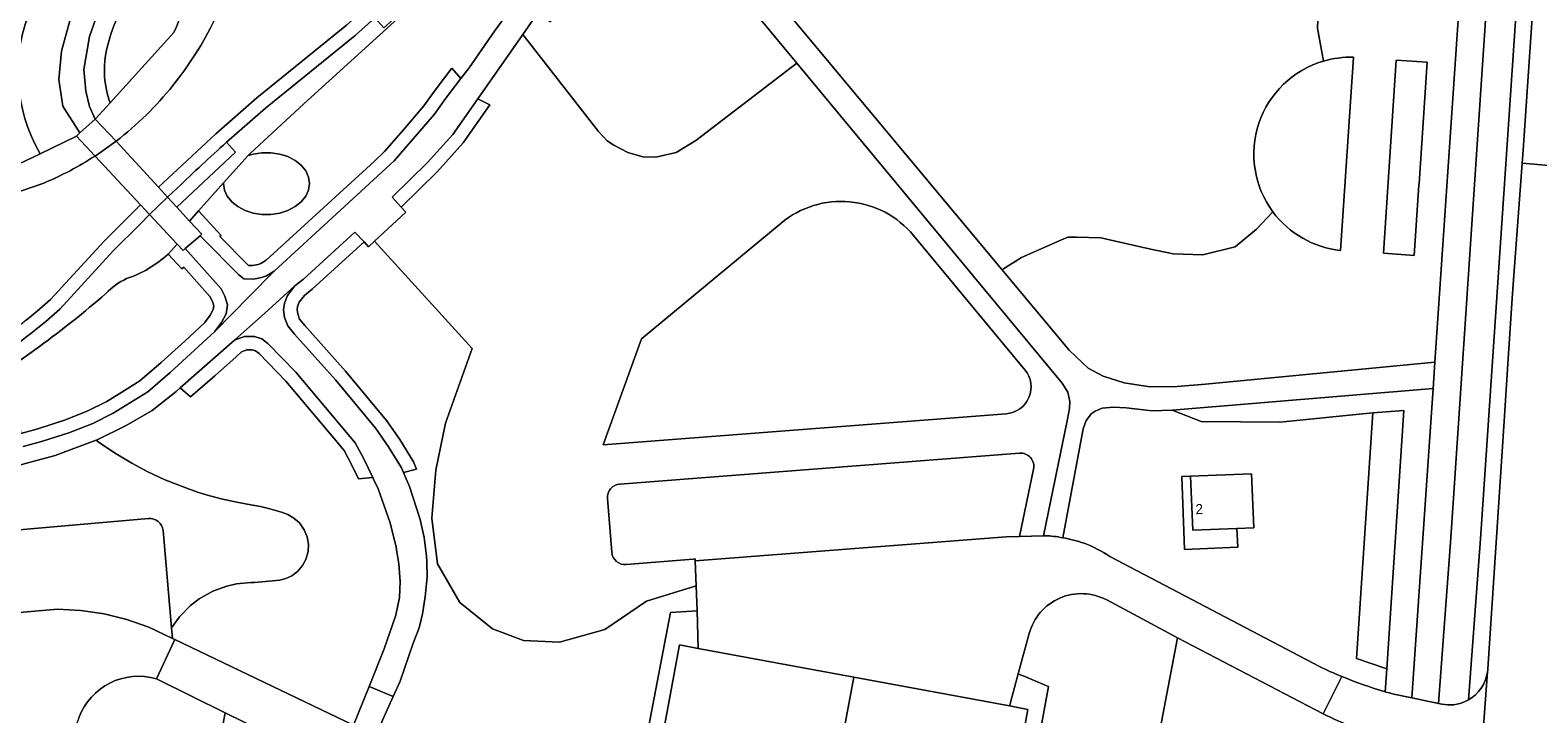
# Model space of a CAD drawing. Header units: metres. Extents: x 151448 to 154749, y 463108 to 465296.
# Tile 107 of 256: x 152862 to 152975, y 463931 to 463982. Entities that reach past the tile are written whole.
import ezdxf
from ezdxf.enums import TextEntityAlignment as Align

# ---------------------------------------------------------------- set-up
doc = ezdxf.new("R2010")
doc.units = ezdxf.units.M
for name, color, linetype, lineweight in [('B-PV-GR-BEPLANTING_CULTUUR_BOSPLANTSOEN-GV', 253, 'Continuous', 9), ('B-PV-GR-GROENVOORZIENING-GV', 253, 'Continuous', 9), ('B-PV-GR-HAAG-GV', 253, 'Continuous', 9), ('B-PV-GW-TALUD_KRUIN-G', 253, 'Continuous', 9), ('B-PV-KW-KUNSTWERK_DEK-GV', 253, 'Continuous', 9), ('B-PV-OG-BEBOUWING-GV', 1, 'Continuous', 9), ('B-PV-OG-BEBOUWING-T18', 2, 'Continuous', 9), ('B-PV-OG-TERREIN_BEGROEID-GV', 253, 'Continuous', 9), ('B-PV-OG-TERREIN_OEVER-GV', 253, 'Continuous', 9), ('B-PV-OG-WATER_MEER-GV', 253, 'Continuous', 9), ('B-PV-VH-GESLOTENVERHARDING_ASFALT-GV', 253, 'Continuous', 9), ('B-PV-VH-GESLOTENVERHARDING_BETON-GV', 253, 'Continuous', 9), ('B-PV-VH-HALFVERHARDING_GRIND-GV', 253, 'Continuous', 9), ('B-PV-VH-OPENVERHARDING_BETONELEMENT-GV', 253, 'Continuous', 9), ('B-PV-VH-OPENVERHARDING_BETONSTRAATSTEEN-GV', 253, 'Continuous', 9), ('B-PV-VH-OPENVERHARDING_STRAATBAKSTEEN-GV', 253, 'Continuous', 9), ('B-PV-VH-OPENVERHARDING_TEGEL-GV', 253, 'Continuous', 9)]:
    doc.layers.add(name, color=color, linetype=linetype, lineweight=lineweight)
doc.styles.add('Drong', font='txt', dxfattribs={"height": 1.8})

msp = doc.modelspace()

# ---------------------------------------------------------------- linework, layer by layer
at = {"layer": 'B-PV-GR-BEPLANTING_CULTUUR_BOSPLANTSOEN-GV'}
for points in [[(152862.968, 463972.305, -0.2427505), (152862.342, 463983.271)], [(152936.963, 463948.809, 0.4991738), (152935.907, 463950.009)], [(152906.137, 463947.706, 0.4147494), (152905.217, 463946.627)], [(152872.115, 463944.237, 0.4136193), (152871.031, 463945.145)], [(152905.546, 463942.621, 0.4142454), (152906.625, 463941.706)], [(152939.139, 463943.703, -0.047361), (152940.725, 463943.29)], [(152940.725, 463943.29, -0.0611971), (152942.635, 463942.318)], [(152958.272, 463934.123, 0.0262925), (152959.935, 463933.377)], [(152959.935, 463933.377, 0.0298889), (152963.168, 463932.235)]]:
    msp.add_lwpolyline(points, format="xyb", dxfattribs=at)
at = {"layer": 'B-PV-GR-BEPLANTING_CULTUUR_BOSPLANTSOEN-GV', "flags": 128}
for points in [[(152861.352, 463971.516), (152862.968, 463972.305)], [(152963.168, 463932.235), (152963.281, 463933.937), (152961.02, 463934.702), (152962.242, 463953), (152955.304, 463952.324), (152949.445, 463952.365), (152947.296, 463953.202), (152945.787, 463953.167), (152943.874, 463953.379), (152942.883, 463953.428), (152942.063, 463953.348), (152941.555, 463953.134), (152941.254, 463952.921), (152941.068, 463952.668), (152940.894, 463952.431), (152940.659, 463951.827), (152939.139, 463943.703)], [(152935.907, 463950.009), (152906.137, 463947.706)], [(152906.625, 463941.706), (152911.608, 463942.116), (152911.758, 463942.128), (152911.763, 463941.977), (152934.934, 463943.766), (152935.928, 463943.796), (152936.963, 463948.809)], [(152905.217, 463946.627), (152905.546, 463942.621)], [(152871.031, 463945.145), (152838.157, 463942.263)], [(152840.817, 463936.323), (152864.258, 463938.378), (152866, 463938.296), (152867.727, 463938.046), (152869.421, 463937.63), (152871.067, 463937.053), (152872.818, 463936.213), (152872.75, 463936.995), (152872.115, 463944.237)], [(152942.635, 463942.318), (152947.243, 463939.903), (152958.272, 463934.123)]]:
    msp.add_lwpolyline(points, dxfattribs=at)
msp.add_lwpolyline([(152952.117, 463944.398), (152952.174, 463942.992), (152948.216, 463942.833), (152947.997, 463948.259), (152948.664, 463948.286), (152953.205, 463948.469), (152953.367, 463944.449)], close=True, dxfattribs=at)
at = {"layer": 'B-PV-GR-GROENVOORZIENING-GV', "flags": 128}
for points in [[(152963.988, 463979.273), (152963.032, 463964.885), (152965.327, 463964.733), (152965.674, 463969.962), (152965.683, 463970.09), (152966.283, 463979.121)], [(152962.242, 463953), (152961.02, 463934.702), (152963.281, 463933.937), (152964.559, 463953.179)]]:
    msp.add_lwpolyline(points, close=True, dxfattribs=at)
at = {"layer": 'B-PV-GR-HAAG-GV', "flags": 128}
for points in [[(152965.674, 463969.962), (152965.683, 463970.09), (152966.283, 463979.121), (152963.988, 463979.273), (152963.032, 463964.885), (152965.327, 463964.733)], [(152962.242, 463953), (152961.02, 463934.702), (152963.281, 463933.937), (152964.559, 463953.179)]]:
    msp.add_lwpolyline(points, close=True, dxfattribs=at)
at = {"layer": 'B-PV-GW-TALUD_KRUIN-G'}
msp.add_lwpolyline([(152874.875, 463987.539, -0.0615365), (152872.917, 463981.332)], format="xyb", dxfattribs=at)
at = {"layer": 'B-PV-GW-TALUD_KRUIN-G', "flags": 128}
msp.add_lwpolyline([(152872.917, 463981.332), (152868.175, 463976.097), (152867.092, 463974.901), (152867.061, 463974.874)], dxfattribs=at)
at = {"layer": 'B-PV-KW-KUNSTWERK_DEK-GV', "flags": 128}
msp.add_lwpolyline([(152874.875, 463966.195), (152874.996, 463966.299), (152874.087, 463967.288), (152873.131, 463968.329), (152872.454, 463969.066), (152871.778, 463969.802), (152868.62, 463973.238), (152867.061, 463974.874), (152865.923, 463973.855), (152865.656, 463973.617), (152867.046, 463972.128), (152870.431, 463968.5), (152871.114, 463967.769), (152873.16, 463965.577), (152873.6, 463965.105), (152873.763, 463965.244)], close=True, dxfattribs=at)
at = {"layer": 'B-PV-OG-BEBOUWING-GV', "flags": 128}
for points in [[(152948.664, 463948.286), (152948.826, 463944.265), (152952.117, 463944.398), (152953.367, 463944.449), (152953.205, 463948.469)], [(152921.301, 463921.115), (152923.562, 463933.328), (152911.99, 463935.469), (152910.581, 463935.73), (152908.33, 463923.517), (152913.662, 463922.53), (152913.439, 463921.327), (152916.741, 463920.716), (152916.964, 463921.918)], [(152923.562, 463933.328), (152921.301, 463921.115), (152925.647, 463920.311), (152925.425, 463919.108), (152928.707, 463918.501), (152928.929, 463919.703), (152934.282, 463918.712), (152936.542, 463930.925), (152935.176, 463931.178)]]:
    msp.add_lwpolyline(points, close=True, dxfattribs=at)
at = {"layer": 'B-PV-OG-TERREIN_BEGROEID-GV', "flags": 128}
for points in [[(152954.79, 463967.981), (152953.56, 463966.684), (152951.988, 463965.356), (152949.584, 463964.771), (152947.363, 463964.845), (152945.563, 463965.23), (152941.98, 463966.027), (152940.174, 463966.078), (152939.528, 463966.097), (152939.055, 463965.89), (152936.061, 463964.581), (152934.714, 463963.731), (152934.601, 463963.68), (152939.614, 463957.665), (152941.022, 463956.345), (152942.137, 463955.742), (152943.704, 463955.251), (152945.622, 463954.939), (152947.671, 463954.969), (152949.771, 463955.151), (152966.867, 463956.772), (152969.379, 463993.945), (152971.078, 464019.952)], [(152975.186, 464018.564), (152973.624, 463993.577), (152970.249, 463943.615), (152969.362, 463931.629)], [(152970.805, 463933.947), (152972.03, 463952.392), (152972.319, 463957.019), (152972.642, 463961.896), (152973.358, 463971.604), (152973.429, 463972.559), (152975.292, 464000), (152975.441, 464002.243), (152976.058, 464008.466), (152976.983, 464016.824)], [(152865.656, 463973.617), (152865.923, 463973.855), (152864.659, 463975.843), (152864.346, 463977.821), (152864.547, 463979.935), (152865.186, 463982.297), (152867.374, 463987.531), (152867.382, 463987.554), (152865.139, 463987.37), (152865.224, 463987.572), (152869.141, 463999.689), (152870.476, 464004.576), (152870.877, 464006.258), (152871.393, 464008.93), (152872.099, 464015.687)], [(152875.868, 464015.545), (152875.556, 464011.312), (152875.172, 464008.178), (152874.044, 464002.772), (152873.765, 464001.675), (152873.338, 464000), (152872.831, 463998.064), (152871.81, 463994.852), (152870.617, 463991.667), (152869.503, 463988.426), (152867.219, 463982.728), (152866.624, 463981.026), (152866.21, 463978.584), (152866.349, 463976.969), (152866.625, 463975.809), (152867.061, 463974.874), (152867.092, 463974.901), (152868.175, 463976.097)], [(152957.248, 464009.634), (152957.549, 464012.307), (152962.935, 464011.699), (152961.193, 463985.472), (152956.275, 463985.799), (152958.184, 463983.369), (152958.11, 463981.662), (152958.552, 463979.195)], [(152913.345, 463989.182), (152934.601, 463963.68)], [(152958.552, 463979.195), (152958.11, 463981.662), (152958.184, 463983.369), (152956.275, 463985.799)], [(152889.871, 463982.609), (152882.601, 463976.014), (152878.601, 463972.311), (152878.465, 463972.161), (152878.83, 463972.279), (152879.484, 463972.379), (152880.154, 463972.379), (152880.808, 463972.279), (152881.419, 463972.082), (152881.961, 463971.798), (152882.409, 463971.439), (152882.743, 463971.02), (152882.95, 463970.561), (152883.02, 463970.08), (152882.95, 463969.599), (152882.743, 463969.14), (152882.409, 463968.721), (152881.961, 463968.362), (152881.419, 463968.078), (152880.808, 463967.881), (152880.154, 463967.781), (152879.484, 463967.781), (152878.83, 463967.881), (152878.219, 463968.078), (152877.677, 463968.362), (152877.229, 463968.721), (152876.895, 463969.14), (152876.688, 463969.599), (152876.618, 463970.08), (152876.626, 463970.136), (152874.756, 463968.038), (152876.432, 463966.214), (152876.339, 463966.134), (152878.401, 463964.041), (152878.484, 463963.981), (152878.769, 463963.969), (152879.189, 463964.05), (152879.39, 463964.12), (152879.788, 463964.364), (152880.652, 463965.132), (152887.833, 463971.73), (152888.613, 463972.471), (152890.032, 463974.075), (152891.538, 463975.857), (152892.38, 463977.036), (152893.633, 463978.66), (152894.308, 463977.895), (152894.919, 463978.685), (152896.807, 463981.426), (152897.817, 463982.811)], [(152872.917, 463981.332), (152868.175, 463976.097), (152867.092, 463974.901), (152867.061, 463974.874), (152868.62, 463973.238)], [(152868.175, 463976.097), (152872.917, 463981.332)], [(152939.485, 463952.529), (152939.567, 463952.927), (152939.649, 463953.324), (152939.656, 463953.856), (152939.522, 463954.534), (152939.102, 463955.205), (152919.332, 463979.041), (152911.809, 463973.285), (152910.344, 463972.395), (152908.834, 463972.049), (152907.847, 463972.078), (152906.726, 463972.392), (152905.69, 463972.934), (152905.194, 463973.273), (152904.541, 463973.964), (152898.916, 463981.183), (152895.557, 463976.387), (152896.456, 463975.929), (152894.483, 463973.112), (152892.524, 463970.958), (152889.86, 463968.328), (152890.205, 463967.959), (152887.874, 463965.785), (152895.153, 463957.797), (152893.149, 463952.242), (152892.425, 463948.729), (152892.139, 463945.152), (152892.561, 463941.758), (152894.221, 463938.878), (152896.661, 463936.921), (152898.954, 463936.059), (152901.645, 463935.92), (152905.03, 463936.884), (152908.119, 463938.974), (152911.828, 463940.125), (152911.763, 463941.977), (152911.758, 463942.128), (152911.608, 463942.116), (152906.625, 463941.706)], [(152960.795, 463979.485), (152959.839, 463965.098)], [(152959.839, 463965.098), (152960.795, 463979.485)], [(152862.968, 463972.305), (152865.656, 463973.617)], [(152873.178, 463969.756), (152872.454, 463969.066), (152873.131, 463968.329), (152877.518, 463972.422), (152876.839, 463973.15)], [(152934.601, 463963.68), (152934.714, 463963.731), (152936.061, 463964.581), (152939.055, 463965.89), (152939.528, 463966.097), (152940.174, 463966.078), (152941.98, 463966.027), (152945.563, 463965.23), (152947.363, 463964.845), (152949.584, 463964.771), (152951.988, 463965.356), (152953.56, 463966.684), (152954.79, 463967.981)], [(152934.932, 463952.942), (152904.889, 463950.618), (152907.759, 463958.511), (152918.161, 463967.138)], [(152918.161, 463967.138), (152907.759, 463958.511), (152904.889, 463950.618), (152934.932, 463952.942)], [(152928.018, 463966.219), (152936.317, 463956.213)], [(152936.317, 463956.213), (152928.018, 463966.219)], [(152861.686, 463950.489), (152863.063, 463950.86), (152865.105, 463951.528), (152866.872, 463952.204), (152868.405, 463952.989), (152870.988, 463954.571), (152872.636, 463955.998), (152875.962, 463959.054), (152876.466, 463959.743), (152876.813, 463960.386), (152876.922, 463961.053), (152876.714, 463961.693), (152876.436, 463962.239), (152873.763, 463965.244), (152873.6, 463965.105), (152873.16, 463965.577), (152872.492, 463964.826), (152873.521, 463963.724), (152873.667, 463963.848), (152875.603, 463961.671), (152875.787, 463961.309), (152875.896, 463960.975), (152875.853, 463960.713), (152875.618, 463960.278), (152875.21, 463959.72), (152873.747, 463958.353), (152871.973, 463956.747), (152870.395, 463955.38), (152869.241, 463954.67), (152867.916, 463953.862), (152866.464, 463953.119), (152864.771, 463952.471), (152862.777, 463951.819), (152861.512, 463951.478)], [(152907.164, 463923.734), (152909.923, 463938.149), (152911.893, 463938.253), (152911.828, 463940.125), (152908.119, 463938.974), (152905.03, 463936.884), (152901.645, 463935.92), (152898.954, 463936.059), (152896.661, 463936.921), (152894.221, 463938.878), (152892.561, 463941.758), (152892.139, 463945.152), (152892.425, 463948.729), (152893.149, 463952.242), (152895.153, 463957.797), (152887.874, 463965.785), (152887.426, 463965.367), (152887.085, 463965.733), (152883.219, 463962.211), (152882.656, 463961.751), (152882.264, 463961.257), (152882.139, 463960.924), (152882.098, 463960.671), (152882.145, 463960.369), (152882.29, 463959.987), (152882.674, 463959.508), (152885.706, 463956.106), (152888.766, 463952.442), (152889.753, 463951.019), (152890.771, 463949.359), (152891, 463948.819), (152890.016, 463948.575), (152890.147, 463948.264), (152890.465, 463947.51), (152891.267, 463945.066), (152891.57, 463943.717), (152891.738, 463942.33), (152891.754, 463941.9), (152891.794, 463940.794), (152891.649, 463939.309), (152891.444, 463938.034), (152891.202, 463936.996), (152890.734, 463935.856), (152889.781, 463933.02), (152889.268, 463931.879), (152887.95, 463928.947)], [(152862.915, 463957.951), (152861.942, 463957.261), (152860.656, 463956.349), (152861.512, 463951.478), (152862.777, 463951.819), (152864.771, 463952.471), (152866.464, 463953.119), (152867.916, 463953.862), (152869.241, 463954.67), (152870.395, 463955.38), (152871.973, 463956.747), (152873.747, 463958.353), (152875.21, 463959.72), (152875.618, 463960.278), (152875.853, 463960.713), (152875.896, 463960.975), (152875.787, 463961.309), (152875.603, 463961.671), (152873.667, 463963.848), (152873.521, 463963.724), (152872.492, 463964.826)], [(152965.152, 463931.78), (152966.741, 463954.81), (152947.296, 463953.202), (152949.445, 463952.365), (152955.304, 463952.324), (152962.242, 463953), (152964.559, 463953.179), (152963.281, 463933.937), (152963.168, 463932.235)], [(152936.963, 463948.809), (152935.928, 463943.796), (152937.692, 463943.848), (152939.485, 463952.529)], [(152872.75, 463936.995), (152873.341, 463937.825), (152874.167, 463938.667), (152874.8, 463939.151), (152875.829, 463939.732), (152876.866, 463940.111), (152877.576, 463940.27), (152878.651, 463940.369), (152878.935, 463940.383), (152880.804, 463940.537), (152881.271, 463940.664), (152881.709, 463940.878), (152882.132, 463941.202), (152882.497, 463941.63), (152882.742, 463942.084), (152882.912, 463942.693), (152882.937, 463943.22), (152882.848, 463943.762), (152882.635, 463944.294), (152882.268, 463944.813), (152881.86, 463945.175), (152881.418, 463945.429), (152880.948, 463945.602), (152880.07, 463945.865), (152879.361, 463946.035), (152878.39, 463946.207), (152877.474, 463946.378), (152876.441, 463946.611), (152875.418, 463946.886), (152874.692, 463947.108), (152873.6, 463947.485), (152872.19, 463948.054), (152870.984, 463948.619), (152869.792, 463949.253), (152868.504, 463950.03), (152867.437, 463950.754), (152867.142, 463950.967), (152864.067, 463949.833), (152860.564, 463948.886)], [(152906.137, 463947.706), (152935.907, 463950.009)], [(152905.546, 463942.621), (152905.217, 463946.627)], [(152838.157, 463942.263), (152871.031, 463945.145)], [(152872.115, 463944.237), (152872.75, 463936.995)], [(152947.679, 463936.241), (152942.413, 463939.073)], [(152936.639, 463936.577), (152935.928, 463933.953), (152935.824, 463933.57), (152935.977, 463933.506), (152936.102, 463933.453), (152936.142, 463933.436), (152937.831, 463932.725), (152938.088, 463932.617), (152934.708, 463914.223), (152935.359, 463914.086), (152939.239, 463913.389)], [(152958.543, 463930.594), (152947.679, 463936.241), (152946.304, 463928.968), (152946.681, 463928.795), (152947.123, 463928.511), (152947.905, 463927.652), (152948.352, 463926.614), (152948.499, 463925.432), (152948.465, 463924.848), (152948.399, 463924.561)], [(152948.399, 463924.561), (152948.465, 463924.848), (152948.499, 463925.432), (152948.352, 463926.614), (152947.905, 463927.652), (152947.123, 463928.511), (152946.681, 463928.795), (152946.304, 463928.968), (152947.679, 463936.241)], [(152970.781, 463933.71), (152970.783, 463933.727)], [(152865.842, 463930.286), (152864.843, 463927.539), (152866.954, 463926.65), (152863.513, 463908.345), (152867.728, 463907.591), (152870.004, 463909.758), (152873.114, 463911.55), (152873.265, 463912.346), (152874.313, 463913.284), (152875.337, 463914.478), (152876.169, 463915.752), (152876.565, 463916.526), (152877.113, 463918.056), (152877.309, 463919.266), (152877.275, 463920.262), (152877.056, 463921.141), (152876.566, 463922.04), (152875.944, 463922.668), (152875.295, 463923.054), (152876.737, 463930.661), (152871.73, 463933.16), (152871.629, 463933.191)], [(152963.796, 463932.063), (152965.152, 463931.78)], [(152881.633, 463919.54), (152882.847, 463922.296), (152884.791, 463926.712), (152876.737, 463930.661), (152875.295, 463923.054), (152875.944, 463922.668), (152876.566, 463922.04), (152877.056, 463921.141), (152877.275, 463920.262), (152877.309, 463919.266), (152877.113, 463918.056), (152876.565, 463916.526), (152876.169, 463915.752), (152875.337, 463914.478), (152874.313, 463913.284), (152873.265, 463912.346), (152873.114, 463911.55), (152877.515, 463914.204)]]:
    msp.add_lwpolyline(points, dxfattribs=at)
for points in [[(152909.693, 463989.851), (152909.227, 463988.862), (152908.665, 463988.647), (152908.148, 463988.284), (152904.739, 463985.538), (152902.72, 463983.811), (152900.929, 463982.095), (152900.45, 463983.023), (152899.708, 463982.313), (152898.916, 463981.183), (152904.541, 463973.964), (152905.194, 463973.273), (152905.69, 463972.934), (152906.726, 463972.392), (152907.847, 463972.078), (152908.834, 463972.049), (152910.344, 463972.395), (152911.809, 463973.285), (152919.332, 463979.041), (152911.326, 463988.694), (152910.777, 463989.295), (152910.248, 463989.651)], [(152894.308, 463977.895), (152893.633, 463978.66), (152892.38, 463977.036), (152891.538, 463975.857), (152890.032, 463974.075), (152888.613, 463972.471), (152887.833, 463971.73), (152880.652, 463965.132), (152879.788, 463964.364), (152879.39, 463964.12), (152879.189, 463964.05), (152878.769, 463963.969), (152878.484, 463963.981), (152878.401, 463964.041), (152876.339, 463966.134), (152876.432, 463966.214), (152874.756, 463968.038), (152874.087, 463967.288), (152874.996, 463966.299), (152874.875, 463966.195), (152875.027, 463966.041), (152877.747, 463963.28), (152878.141, 463962.994), (152878.844, 463962.965), (152879.449, 463963.082), (152879.82, 463963.211), (152880.386, 463963.557), (152889.333, 463971.776), (152892.328, 463975.242), (152893.183, 463976.439)], [(152965.674, 463969.962), (152965.327, 463964.733), (152963.032, 463964.885), (152963.988, 463979.273), (152966.283, 463979.121), (152965.683, 463970.09)], [(152895.557, 463976.387), (152893.701, 463973.738), (152891.802, 463971.651), (152889.178, 463969.06), (152889.86, 463968.328), (152892.524, 463970.958), (152894.483, 463973.112), (152896.456, 463975.929)], [(152878.465, 463972.161), (152876.626, 463970.136), (152876.618, 463970.08), (152876.688, 463969.599), (152876.895, 463969.14), (152877.229, 463968.721), (152877.677, 463968.362), (152878.219, 463968.078), (152878.83, 463967.881), (152879.484, 463967.781), (152880.154, 463967.781), (152880.808, 463967.881), (152881.419, 463968.078), (152881.961, 463968.362), (152882.409, 463968.721), (152882.743, 463969.14), (152882.95, 463969.599), (152883.02, 463970.08), (152882.95, 463970.561), (152882.743, 463971.02), (152882.409, 463971.439), (152881.961, 463971.798), (152881.419, 463972.082), (152880.808, 463972.279), (152880.154, 463972.379), (152879.484, 463972.379), (152878.83, 463972.279)], [(152890.016, 463948.575), (152891, 463948.819), (152890.771, 463949.359), (152889.753, 463951.019), (152888.766, 463952.442), (152885.706, 463956.106), (152882.674, 463959.508), (152882.29, 463959.987), (152882.145, 463960.369), (152882.098, 463960.671), (152882.139, 463960.924), (152882.264, 463961.257), (152882.656, 463961.751), (152883.219, 463962.211), (152887.085, 463965.733), (152886.403, 463966.464), (152882.566, 463962.968), (152881.94, 463962.457), (152881.383, 463961.755), (152881.168, 463961.182), (152881.086, 463960.675), (152881.173, 463960.112), (152881.411, 463959.485), (152881.91, 463958.862), (152884.949, 463955.453), (152887.97, 463951.835), (152888.915, 463950.472), (152889.879, 463948.901)], [(152874.171, 463954.207), (152875.97, 463955.767), (152877.555, 463957.17), (152877.968, 463957.54), (152878.363, 463957.689), (152878.759, 463957.699), (152878.999, 463957.617), (152879.27, 463957.416), (152881.264, 463955.368), (152884.721, 463951.267), (152885.594, 463950.2), (152886.158, 463949.166), (152886.683, 463948.088), (152887.739, 463948.196), (152887.047, 463949.625), (152886.427, 463950.761), (152882.005, 463956.04), (152879.93, 463958.171), (152879.47, 463958.512), (152878.914, 463958.703), (152878.169, 463958.684), (152877.441, 463958.41), (152873.398, 463954.864)], [(152873.003, 463936.124), (152886.304, 463929.738), (152887.466, 463932.636), (152888.586, 463935.431), (152889.463, 463937.95), (152889.722, 463939.259), (152889.782, 463940.455), (152889.684, 463941.755), (152889.541, 463942.668), (152889.488, 463943.01), (152889.026, 463944.816), (152888.151, 463947.343), (152887.803, 463948.062), (152887.739, 463948.196), (152886.683, 463948.088), (152886.158, 463949.166), (152885.594, 463950.2), (152884.721, 463951.267), (152881.264, 463955.368), (152879.27, 463957.416), (152878.999, 463957.617), (152878.759, 463957.699), (152878.363, 463957.689), (152877.968, 463957.54), (152877.555, 463957.17), (152875.97, 463955.767), (152874.171, 463954.207), (152873.398, 463954.864), (152873.092, 463954.595), (152871.304, 463953.187), (152869.363, 463952.072), (152867.156, 463950.972), (152867.142, 463950.967), (152867.437, 463950.754), (152868.504, 463950.03), (152869.792, 463949.253), (152870.984, 463948.619), (152872.19, 463948.054), (152873.6, 463947.485), (152874.692, 463947.108), (152875.418, 463946.886), (152876.441, 463946.611), (152877.474, 463946.378), (152878.39, 463946.207), (152879.361, 463946.035), (152880.07, 463945.865), (152880.948, 463945.602), (152881.418, 463945.429), (152881.86, 463945.175), (152882.268, 463944.813), (152882.635, 463944.294), (152882.848, 463943.762), (152882.937, 463943.22), (152882.912, 463942.693), (152882.742, 463942.084), (152882.497, 463941.63), (152882.132, 463941.202), (152881.709, 463940.878), (152881.271, 463940.664), (152880.804, 463940.537), (152878.935, 463940.383), (152878.651, 463940.369), (152877.576, 463940.27), (152876.866, 463940.111), (152875.829, 463939.732), (152874.8, 463939.151), (152874.167, 463938.667), (152873.341, 463937.825), (152872.75, 463936.995), (152872.818, 463936.213)]]:
    msp.add_lwpolyline(points, close=True, dxfattribs=at)
at = {"layer": 'B-PV-OG-TERREIN_BEGROEID-GV'}
for points in [[(152872.841, 463977.38, 0.1162428), (152877.847, 463987.738)], [(152874.875, 463987.539, 0.2746541), (152868.058, 463980.586)], [(152868.058, 463980.586, -0.2746541), (152874.875, 463987.539)], [(152872.917, 463981.332, 0.0615365), (152874.875, 463987.539)], [(152874.875, 463987.539, -0.0615365), (152872.917, 463981.332)], [(152862.342, 463983.271, 0.2427505), (152862.968, 463972.305)], [(152868.058, 463980.586, 0.1632874), (152868.175, 463976.097)], [(152868.175, 463976.097, -0.1632874), (152868.058, 463980.586)], [(152954.79, 463967.981, -0.5211207), (152958.552, 463979.195)], [(152958.552, 463979.195, 0.5211207), (152954.79, 463967.981)], [(152958.552, 463979.195, -0.0784802), (152960.795, 463979.485)], [(152960.795, 463979.485, 0.0784802), (152958.552, 463979.195)], [(152868.62, 463973.238, 0.0615809), (152872.841, 463977.38)], [(152876.839, 463973.15, 0.0065333), (152873.178, 463969.756)], [(152918.161, 463967.138, -0.4142265), (152928.018, 463966.219)], [(152928.018, 463966.219, 0.4142265), (152918.161, 463967.138)], [(152959.839, 463965.098, -0.2105387), (152954.79, 463967.981)], [(152954.79, 463967.981, 0.2105387), (152959.839, 463965.098)], [(152872.492, 463964.826, -0.1034638), (152869.401, 463963.002)], [(152869.401, 463963.002, 0.0964546), (152867.847, 463961.887)], [(152867.847, 463961.887, -0.0207404), (152862.915, 463957.951)], [(152936.317, 463956.213, -0.6081611), (152934.932, 463952.942)], [(152934.932, 463952.942, 0.6081611), (152936.317, 463956.213)], [(152935.907, 463950.009, -0.4991738), (152936.963, 463948.809)], [(152905.217, 463946.627, -0.4147494), (152906.137, 463947.706)], [(152871.031, 463945.145, -0.4136193), (152872.115, 463944.237)], [(152906.625, 463941.706, -0.4142454), (152905.546, 463942.621)], [(152942.413, 463939.073, 0.4807748), (152936.639, 463936.577)], [(152969.362, 463931.629, 0.2329818), (152970.781, 463933.71)], [(152970.783, 463933.727, 0.0180019), (152970.805, 463933.947)], [(152871.629, 463933.191, 0.3966436), (152865.842, 463930.286)], [(152963.168, 463932.235, 0.005925), (152963.796, 463932.063)], [(152962.84, 463929.086, -0.0725729), (152958.543, 463930.594)]]:
    msp.add_lwpolyline(points, format="xyb", dxfattribs=at)
at = {"layer": 'B-PV-OG-TERREIN_OEVER-GV', "flags": 128}
for points in [[(152872.492, 463964.826), (152873.16, 463965.577), (152873.6, 463965.105), (152873.763, 463965.244), (152874.875, 463966.195), (152874.996, 463966.299), (152874.087, 463967.288), (152874.756, 463968.038), (152876.626, 463970.136), (152878.465, 463972.161), (152878.601, 463972.311), (152882.601, 463976.014), (152889.871, 463982.609), (152890.176, 463982.885), (152896.114, 463988.259), (152900.54, 463991.774), (152906.089, 463995.206), (152907.154, 463996.199), (152913.02, 464000.21), (152916.587, 464002.576), (152917.318, 464003.01), (152921.418, 464004.756), (152932.146, 464008.87), (152939.178, 464011.548)], [(152915.858, 464002.218), (152915.324, 464003.063), (152913.629, 464001.861), (152910.816, 464000), (152905.289, 463996.25), (152902.089, 463994.045), (152895.488, 463989.015), (152893.953, 463987.845), (152892.365, 463986.421), (152893.032, 463985.676), (152888.566, 463981.67), (152887.898, 463982.415), (152886.438, 463981.105), (152879.736, 463975.699), (152876.839, 463973.15), (152877.518, 463972.422), (152873.131, 463968.329), (152872.454, 463969.066), (152871.114, 463967.769), (152870.405, 463967.063), (152868.416, 463965.084), (152864.429, 463960.733), (152863.382, 463959.817)], [(152867.046, 463972.128), (152868.62, 463973.238), (152867.061, 463974.874), (152865.923, 463973.855), (152865.656, 463973.617), (152862.968, 463972.305), (152861.352, 463971.516)], [(152844.743, 463963.954), (152858.146, 463968.374), (152863.238, 463970.118)], [(152854.37, 463952.834), (152854.237, 463953.137), (152854.651, 463953.311), (152856.063, 463953.983), (152857.414, 463954.683), (152858.409, 463955.2), (152859.442, 463955.784), (152860.625, 463956.523), (152860.656, 463956.349), (152861.942, 463957.261), (152862.915, 463957.951)]]:
    msp.add_lwpolyline(points, dxfattribs=at)
at = {"layer": 'B-PV-OG-TERREIN_OEVER-GV'}
for points in [[(152863.238, 463970.118, 0.0446719), (152867.046, 463972.128)], [(152869.401, 463963.002, 0.1034638), (152872.492, 463964.826)], [(152867.847, 463961.887, -0.0964546), (152869.401, 463963.002)], [(152862.915, 463957.951, 0.0207404), (152867.847, 463961.887)], [(152863.382, 463959.817, -0.061276), (152856.954, 463955.571)]]:
    msp.add_lwpolyline(points, format="xyb", dxfattribs=at)
at = {"layer": 'B-PV-OG-WATER_MEER-GV', "flags": 128}
for points in [[(152861.908, 463959.899), (152862.324, 463960.235), (152862.733, 463960.578), (152863.728, 463961.449), (152867.691, 463965.773), (152870.431, 463968.5), (152871.114, 463967.769), (152872.454, 463969.066), (152871.778, 463969.802), (152876.041, 463973.779), (152879.092, 463976.464), (152885.789, 463981.866), (152888.761, 463984.532), (152889.429, 463983.788), (152892.365, 463986.421), (152893.953, 463987.845), (152895.488, 463989.015), (152902.089, 463994.045), (152905.289, 463996.25), (152910.816, 464000), (152913.629, 464001.861), (152915.324, 464003.063)], [(152876.839, 463973.15), (152879.736, 463975.699), (152886.438, 463981.105), (152887.898, 463982.415), (152889.429, 463983.788), (152888.761, 463984.532), (152885.789, 463981.866), (152879.092, 463976.464), (152876.041, 463973.779), (152871.778, 463969.802), (152872.454, 463969.066)], [(152868.62, 463973.238), (152867.046, 463972.128)], [(152863.238, 463970.118), (152858.146, 463968.374), (152844.743, 463963.954)], [(152872.454, 463969.066), (152873.178, 463969.756)], [(152870.405, 463967.063), (152871.114, 463967.769), (152870.431, 463968.5), (152867.691, 463965.773), (152863.728, 463961.449), (152862.733, 463960.578), (152862.324, 463960.235), (152861.908, 463959.899), (152861.487, 463959.57), (152861.061, 463959.249), (152860.628, 463958.936), (152860.19, 463958.63), (152859.747, 463958.331), (152859.299, 463958.041), (152858.846, 463957.758), (152858.388, 463957.484), (152857.925, 463957.217), (152857.457, 463956.959), (152856.985, 463956.709), (152856.509, 463956.467), (152856.954, 463955.571)], [(152863.382, 463959.817), (152864.429, 463960.733), (152868.416, 463965.084), (152870.405, 463967.063)]]:
    msp.add_lwpolyline(points, dxfattribs=at)
at = {"layer": 'B-PV-OG-WATER_MEER-GV'}
for points in [[(152877.847, 463987.738, -0.1162428), (152872.841, 463977.38)], [(152872.841, 463977.38, -0.0615809), (152868.62, 463973.238)], [(152873.178, 463969.756, -0.0065333), (152876.839, 463973.15)], [(152867.046, 463972.128, -0.0446719), (152863.238, 463970.118)], [(152856.954, 463955.571, 0.061276), (152863.382, 463959.817)]]:
    msp.add_lwpolyline(points, format="xyb", dxfattribs=at)
at = {"layer": 'B-PV-VH-GESLOTENVERHARDING_ASFALT-GV', "flags": 128}
for points in [[(152978.745, 464031.601), (152978.303, 464026.579), (152977.639, 464021.739), (152976.983, 464016.824), (152976.058, 464008.466), (152975.441, 464002.243), (152975.292, 464000), (152973.429, 463972.559), (152973.358, 463971.604), (152981.374, 463970.902), (152981.818, 463976.672), (152982.155, 463980.728)], [(152976.667, 463927.771), (152978.153, 463936.758), (152979.361, 463944.085), (152979.627, 463946.071), (152980.069, 463952.534), (152980.887, 463964.566), (152981.374, 463970.902), (152973.358, 463971.604), (152972.642, 463961.896), (152972.319, 463957.019), (152972.03, 463952.392), (152970.805, 463933.947)], [(152887.95, 463928.947), (152886.304, 463929.738), (152873.003, 463936.124), (152871.629, 463933.191), (152871.73, 463933.16), (152876.737, 463930.661), (152884.791, 463926.712), (152886.33, 463925.958), (152886.412, 463925.918), (152901.555, 463918.487), (152903.02, 463917.768)], [(152970.783, 463933.727), (152970.781, 463933.71), (152970.075, 463924.231)], [(152970.075, 463924.231), (152970.781, 463933.71)], [(152959.935, 463933.377), (152958.543, 463930.594)], [(152967.371, 463931.318), (152967.126, 463931.369), (152965.152, 463931.78), (152963.796, 463932.063)], [(152969.362, 463931.629), (152969.154, 463931.528)]]:
    msp.add_lwpolyline(points, dxfattribs=at)
msp.add_lwpolyline([(152873.763, 463965.244), (152874.875, 463966.195), (152874.996, 463966.299), (152874.087, 463967.288), (152873.131, 463968.329), (152872.454, 463969.066), (152871.778, 463969.802), (152868.62, 463973.238), (152867.061, 463974.874), (152865.923, 463973.855), (152865.656, 463973.617), (152867.046, 463972.128), (152870.431, 463968.5), (152871.114, 463967.769), (152873.16, 463965.577), (152873.6, 463965.105)], close=True, dxfattribs=at)
at = {"layer": 'B-PV-VH-GESLOTENVERHARDING_ASFALT-GV'}
for points in [[(152970.781, 463933.71, -0.2329818), (152969.362, 463931.629)], [(152970.805, 463933.947, -0.0180019), (152970.783, 463933.727)], [(152963.168, 463932.235, -0.0298889), (152959.935, 463933.377)], [(152963.796, 463932.063, -0.005925), (152963.168, 463932.235)], [(152969.154, 463931.528, -0.1649149), (152967.371, 463931.318)], [(152958.543, 463930.594, 0.0725729), (152962.84, 463929.086)]]:
    msp.add_lwpolyline(points, format="xyb", dxfattribs=at)
at = {"layer": 'B-PV-VH-GESLOTENVERHARDING_BETON-GV', "flags": 128}
for points in [[(152937.803, 463943.849), (152937.692, 463943.848), (152935.928, 463943.796), (152934.934, 463943.766), (152911.763, 463941.977), (152911.828, 463940.125), (152911.893, 463938.253), (152911.99, 463935.469), (152923.562, 463933.328), (152935.176, 463931.178), (152935.242, 463931.422), (152935.276, 463931.547), (152935.824, 463933.57), (152935.928, 463933.953), (152936.639, 463936.577)], [(152958.272, 463934.123), (152947.243, 463939.903), (152942.635, 463942.318)], [(152942.413, 463939.073), (152947.679, 463936.241), (152958.543, 463930.594), (152959.935, 463933.377)]]:
    msp.add_lwpolyline(points, dxfattribs=at)
at = {"layer": 'B-PV-VH-GESLOTENVERHARDING_BETON-GV'}
for points in [[(152939.139, 463943.703, 0.0463445), (152937.803, 463943.849)], [(152940.725, 463943.29, 0.047361), (152939.139, 463943.703)], [(152942.635, 463942.318, 0.0611971), (152940.725, 463943.29)], [(152936.639, 463936.577, -0.4807748), (152942.413, 463939.073)], [(152959.935, 463933.377, -0.0262925), (152958.272, 463934.123)]]:
    msp.add_lwpolyline(points, format="xyb", dxfattribs=at)
at = {"layer": 'B-PV-VH-HALFVERHARDING_GRIND-GV', "flags": 128}
for points in [[(152911.326, 463988.694), (152919.332, 463979.041), (152939.102, 463955.205), (152939.522, 463954.534), (152939.656, 463953.856), (152939.649, 463953.324), (152939.567, 463952.927), (152939.485, 463952.529), (152937.692, 463943.848), (152937.803, 463943.849)], [(152939.139, 463943.703), (152940.659, 463951.827), (152940.894, 463952.431), (152941.068, 463952.668), (152941.254, 463952.921), (152941.555, 463953.134), (152942.063, 463953.348), (152942.883, 463953.428), (152943.874, 463953.379), (152945.787, 463953.167), (152947.296, 463953.202), (152966.741, 463954.81), (152966.867, 463956.772), (152949.771, 463955.151), (152947.671, 463954.969), (152945.622, 463954.939), (152943.704, 463955.251), (152942.137, 463955.742), (152941.022, 463956.345), (152939.614, 463957.665), (152934.601, 463963.68), (152913.345, 463989.182)], [(152860.564, 463948.886), (152864.067, 463949.833), (152867.142, 463950.967), (152867.156, 463950.972), (152869.363, 463952.072), (152871.304, 463953.187), (152873.092, 463954.595), (152873.398, 463954.864), (152877.441, 463958.41), (152879.691, 463960.434), (152881.94, 463962.457), (152882.566, 463962.968), (152886.403, 463966.464), (152887.085, 463965.733), (152887.426, 463965.367), (152887.874, 463965.785), (152890.205, 463967.959), (152889.86, 463968.328), (152889.178, 463969.06), (152891.802, 463971.651), (152893.701, 463973.738), (152895.557, 463976.387), (152898.916, 463981.183), (152899.708, 463982.313)], [(152897.817, 463982.811), (152896.807, 463981.426), (152894.919, 463978.685), (152894.308, 463977.895), (152893.183, 463976.439), (152892.328, 463975.242), (152889.333, 463971.776), (152880.386, 463963.557), (152878.556, 463961.695), (152875.962, 463959.054), (152872.636, 463955.998), (152870.988, 463954.571), (152868.405, 463952.989), (152866.872, 463952.204), (152865.105, 463951.528), (152863.063, 463950.86), (152861.686, 463950.489)], [(152865.186, 463982.297), (152864.547, 463979.935), (152864.346, 463977.821), (152864.659, 463975.843), (152865.923, 463973.855), (152867.061, 463974.874), (152866.625, 463975.809), (152866.349, 463976.969), (152866.21, 463978.584), (152866.624, 463981.026), (152867.219, 463982.728)]]:
    msp.add_lwpolyline(points, dxfattribs=at)
for points in [[(152875.962, 463959.054), (152878.556, 463961.695), (152880.386, 463963.557), (152879.82, 463963.211), (152879.449, 463963.082), (152878.844, 463962.965), (152878.141, 463962.994), (152877.747, 463963.28), (152875.027, 463966.041), (152874.875, 463966.195), (152873.763, 463965.244), (152876.436, 463962.239), (152876.714, 463961.693), (152876.922, 463961.053), (152876.813, 463960.386), (152876.466, 463959.743)], [(152877.441, 463958.41), (152878.169, 463958.684), (152878.914, 463958.703), (152879.47, 463958.512), (152879.93, 463958.171), (152882.005, 463956.04), (152886.427, 463950.761), (152887.047, 463949.625), (152887.739, 463948.196), (152887.803, 463948.062), (152888.151, 463947.343), (152889.026, 463944.816), (152889.488, 463943.01), (152889.541, 463942.668), (152889.684, 463941.755), (152889.782, 463940.455), (152889.722, 463939.259), (152889.463, 463937.95), (152888.586, 463935.431), (152887.466, 463932.636), (152889.268, 463931.879), (152889.781, 463933.02), (152890.734, 463935.856), (152891.202, 463936.996), (152891.444, 463938.034), (152891.649, 463939.309), (152891.794, 463940.794), (152891.754, 463941.9), (152891.738, 463942.33), (152891.57, 463943.717), (152891.267, 463945.066), (152890.465, 463947.51), (152890.147, 463948.264), (152890.016, 463948.575), (152889.879, 463948.901), (152888.915, 463950.472), (152887.97, 463951.835), (152884.949, 463955.453), (152881.91, 463958.862), (152881.411, 463959.485), (152881.173, 463960.112), (152881.086, 463960.675), (152881.168, 463961.182), (152881.383, 463961.755), (152881.94, 463962.457), (152879.691, 463960.434)]]:
    msp.add_lwpolyline(points, close=True, dxfattribs=at)
at = {"layer": 'B-PV-VH-HALFVERHARDING_GRIND-GV'}
msp.add_lwpolyline([(152937.803, 463943.849, -0.0463445), (152939.139, 463943.703)], format="xyb", dxfattribs=at)
at = {"layer": 'B-PV-VH-OPENVERHARDING_BETONELEMENT-GV', "flags": 128}
msp.add_lwpolyline([(152871.629, 463933.191), (152873.003, 463936.124), (152872.818, 463936.213), (152871.067, 463937.053), (152869.421, 463937.63), (152867.727, 463938.046), (152866, 463938.296), (152864.258, 463938.378), (152840.817, 463936.323), (152840.614, 463932.216), (152840.485, 463929.633), (152852.417, 463927.428), (152864.024, 463925.283), (152864.843, 463927.539)], dxfattribs=at)
at = {"layer": 'B-PV-VH-OPENVERHARDING_BETONELEMENT-GV'}
msp.add_lwpolyline([(152865.842, 463930.286, -0.3966436), (152871.629, 463933.191)], format="xyb", dxfattribs=at)
at = {"layer": 'B-PV-VH-OPENVERHARDING_BETONSTRAATSTEEN-GV', "flags": 128}
msp.add_lwpolyline([(152886.304, 463929.738), (152887.95, 463928.947), (152889.268, 463931.879), (152887.466, 463932.636)], close=True, dxfattribs=at)
at = {"layer": 'B-PV-VH-OPENVERHARDING_STRAATBAKSTEEN-GV', "flags": 128}
msp.add_lwpolyline([(152934.708, 463914.223), (152938.088, 463932.617), (152937.831, 463932.725), (152936.142, 463933.436), (152936.102, 463933.453), (152935.977, 463933.506), (152935.824, 463933.57), (152935.276, 463931.547), (152935.242, 463931.422), (152935.176, 463931.178), (152936.542, 463930.925), (152934.282, 463918.712)], dxfattribs=at)
at = {"layer": 'B-PV-VH-OPENVERHARDING_TEGEL-GV', "flags": 128}
for points in [[(152971.078, 464019.952), (152969.379, 463993.945), (152966.867, 463956.772)], [(152966.867, 463956.772), (152966.741, 463954.81), (152965.152, 463931.78), (152967.126, 463931.369), (152968.046, 463943.7), (152971.398, 463993.77), (152973.02, 464018.457)], [(152973.02, 464018.457), (152971.398, 463993.77), (152968.046, 463943.7), (152967.126, 463931.369), (152967.371, 463931.318)], [(152969.154, 463931.528), (152969.362, 463931.629), (152970.249, 463943.615), (152973.624, 463993.577), (152975.186, 464018.564)]]:
    msp.add_lwpolyline(points, dxfattribs=at)
for points in [[(152952.117, 463944.398), (152948.826, 463944.265), (152948.664, 463948.286), (152947.997, 463948.259), (152948.216, 463942.833), (152952.174, 463942.992)], [(152911.99, 463935.469), (152911.893, 463938.253), (152909.923, 463938.149), (152907.164, 463923.734), (152908.33, 463923.517), (152910.581, 463935.73)]]:
    msp.add_lwpolyline(points, close=True, dxfattribs=at)
at = {"layer": 'B-PV-VH-OPENVERHARDING_TEGEL-GV'}
msp.add_lwpolyline([(152967.371, 463931.318, 0.1649149), (152969.154, 463931.528)], format="xyb", dxfattribs=at)

# ---------------------------------------------------------------- texts
at = {"layer": 'B-PV-OG-BEBOUWING-T18', "style": 'Drong'}
msp.add_text('2', height=0.75, rotation=2.3, dxfattribs=at).set_placement((152949.307, 463945.847), align=Align.MIDDLE)

doc.saveas('drawing.dxf')
